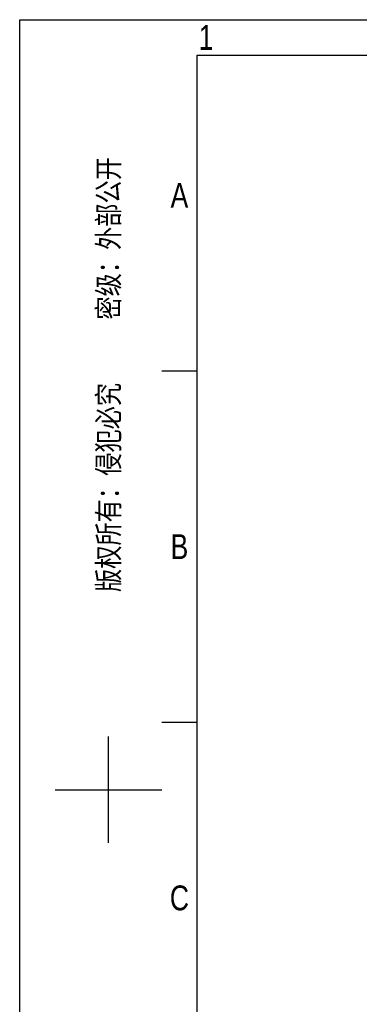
# Model space of a CAD drawing. Header units: millimetres. Extents: x 4086 to 8318, y 123 to 1549.
# Tile 30 of 56: x 6302 to 6532, y 883 to 1549. Entities that reach past the tile are written whole.
import ezdxf
from ezdxf.enums import TextEntityAlignment as Align

# ---------------------------------------------------------------- set-up
doc = ezdxf.new("R2010")
doc.units = ezdxf.units.MM
doc.styles.get("Standard").update_dxf_attribs({"font": 'SourceHanSansCN-Normal.ttf'})

# ---------------------------------------------------------------- blocks, each defined once
blk = doc.blocks.new('3')
at = {"color": 2}
for p, q in [((6398.12, 1311.22), (6422.12, 1311.22)), ((6398.12, 1073.62), (6422.12, 1073.62)), ((6362.12, 992.02), (6362.12, 1064.02)), ((6326.12, 1028.02), (6398.12, 1028.02))]:
    blk.add_line(p, q, dxfattribs=at)
for points in [[(6302.12, 123.22), (6302.12, 1548.82), (8318.12, 1548.82), (8318.12, 123.22)], [(6422.12, 147.22), (6422.12, 1524.82), (8294.12, 1524.82), (8294.12, 147.22)]]:
    blk.add_lwpolyline(points, close=True, dxfattribs=at)
at = {"color": 2, "width": 0.8}
for s, p in [('1', (6428.12, 1536.82)), ('A', (6410.12, 1430.02)), ('B', (6410.12, 1192.42)), ('C', (6410.12, 954.82))]:
    blk.add_text(s, height=16.8, dxfattribs=at).set_placement(p, align=Align.MIDDLE_CENTER)
blk.add_text('版权所有：侵犯必究          密级：外部公开', height=14.4, rotation=90, dxfattribs=at).set_placement((6362.12, 1308.82), align=Align.MIDDLE_CENTER)
for tag, height, p in [('整机外形图', 19.2, (7909.61, 256.24)), ('当前页', 12, (8078.12, 207.22)), ('总页数', 12, (8222.12, 207.22))]:
    blk.add_attdef(tag, text='', height=height, dxfattribs=at).set_placement(p, align=Align.MIDDLE)
at = {"color": 7, "width": 0.8}
for tag, height, p in [('编号', 19.2, (8153.31, 252.27)), ('比例', 12, (7958.12, 171.22))]:
    blk.add_attdef(tag, text='', height=height, dxfattribs=at).set_placement(p, align=Align.MIDDLE)

msp = doc.modelspace()

# ---------------------------------------------------------------- block references
msp.add_blockref('3', (0, 0))

doc.saveas('drawing.dxf')
